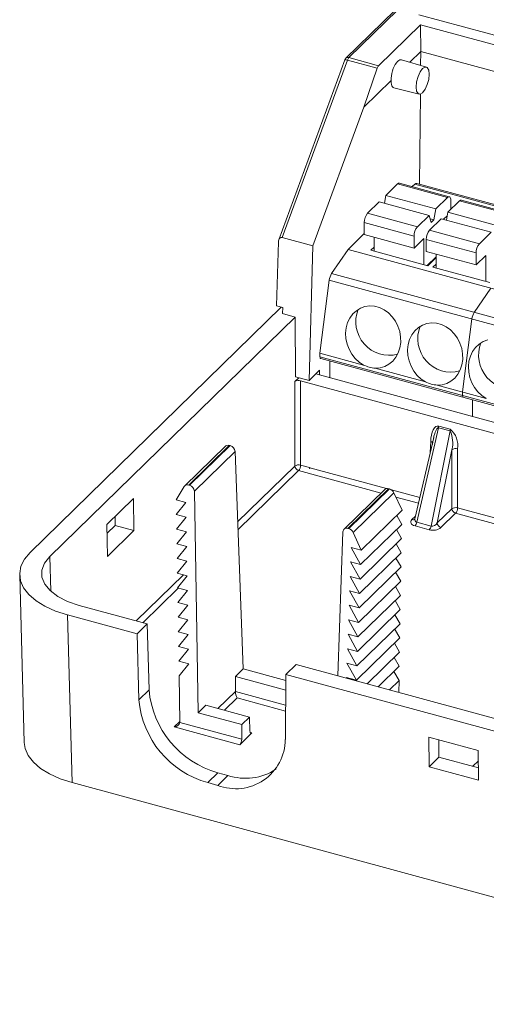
# Model space of a CAD drawing. Header units: millimetres. Extents: x -128 to 35, y 140 to 263.
# Tile 1 of 7: x -128 to -94, y 140 to 210. Entities that reach past the tile are written whole.
import ezdxf

# ---------------------------------------------------------------- set-up
doc = ezdxf.new("R2010")
doc.units = ezdxf.units.MM

msp = doc.modelspace()

# ---------------------------------------------------------------- linework, layer by layer
at = {"color": 7, "linetype": 'Continuous', "lineweight": 15}
for p, q in [((-97.229, 214.332), (-104.291, 207.44)), ((-97.02, 214.374), (-104.081, 207.482)), ((-99.108, 210.542), (-33.13, 192.611)), ((-98.976, 209.83), (-101.97, 206.908)), ((-43.19, 194.668), (-98.976, 209.83)), ((-98.96, 207.917), (-98.976, 209.83)), ((-98.96, 207.917), (-99.744, 207.153)), ((-98.969, 206.926), (-98.96, 207.917)), ((-98.96, 207.917), (-44.719, 193.176)), ((-104.363, 207.329), (-109.088, 194.504)), ((-104.18, 207.31), (-108.842, 194.659)), ((-102.067, 206.736), (-104.18, 207.31)), ((-104.081, 207.482), (-101.97, 206.908)), ((-98.56, 206.807), (-100.332, 207.325)), ((-102.067, 206.736), (-103.02, 203.955)), ((-101.077, 205.852), (-103.02, 203.955)), ((-100.875, 205.327), (-99.084, 204.877)), ((-99.042, 198.463), (-98.986, 204.881)), ((-103.02, 203.955), (-106.664, 194.067)), ((-101.453, 197.662), (-100.613, 198.482)), ((-100.613, 198.482), (-97.053, 197.514)), ((-96.922, 197.568), (-100.482, 198.536)), ((-99.563, 198.286), (-99.379, 198.466)), ((-99.379, 198.466), (-55.247, 186.471)), ((-55.115, 186.525), (-99.248, 198.519)), ((-102.76, 196.386), (-101.92, 197.206)), ((-101.92, 197.206), (-98.36, 196.239)), ((-101.453, 197.662), (-101.553, 197.106)), ((-97.893, 196.694), (-101.453, 197.662)), ((-97.893, 196.694), (-97.053, 197.514)), ((-97.031, 196.46), (-96.191, 197.28)), ((-96.82, 196.666), (-96.82, 197.313)), ((-96.191, 197.28), (-92.631, 196.312)), ((-92.5, 196.366), (-96.06, 197.334)), ((-98.033, 195.915), (-97.893, 196.694)), ((-99.2, 195.419), (-102.76, 196.386)), ((-99.2, 195.419), (-98.36, 196.239)), ((-98.36, 196.239), (-98.22, 195.732)), ((-98.338, 195.184), (-97.498, 196.004)), ((-98.29, 195.984), (-98.033, 195.915)), ((-98.22, 195.732), (-98.033, 195.915)), ((-97.498, 196.004), (-93.938, 195.037)), ((-97.33, 195.959), (-97.077, 196.206)), ((-97.031, 196.46), (-97.131, 195.905)), ((-93.471, 195.492), (-97.031, 196.46)), ((-102.993, 195.73), (-99.433, 194.762)), ((-102.993, 194.873), (-102.993, 195.73)), ((-94.778, 194.217), (-98.338, 195.184)), ((-106.664, 194.067), (-108.842, 194.659)), ((-104.14, 193.819), (-102.993, 194.938)), ((-102.993, 194.873), (-99.433, 193.905)), ((-102.293, 193.696), (-102.293, 194.683)), ((-99.433, 194.762), (-99.433, 193.905)), ((-98.733, 194.589), (-99.433, 193.905)), ((-98.733, 194.589), (-98.733, 192.729)), ((-98.571, 194.528), (-95.011, 193.561)), ((-98.571, 193.671), (-98.571, 194.528)), ((-94.778, 194.217), (-93.938, 195.037)), ((-109.114, 194.363), (-109.239, 189.785)), ((-106.926, 184.473), (-106.664, 194.067)), ((-105.316, 192.092), (-104.14, 193.819)), ((-60.007, 181.825), (-104.14, 193.819)), ((-102.293, 193.966), (-102.509, 193.755)), ((-102.509, 193.755), (-98.463, 192.655)), ((-98.571, 193.671), (-95.011, 192.703)), ((-97.871, 193.282), (-98.503, 192.666)), ((-98.463, 192.655), (-97.871, 193.233)), ((-97.871, 192.494), (-97.871, 193.481)), ((-95.011, 193.561), (-95.011, 192.703)), ((-94.311, 193.387), (-95.011, 192.703)), ((-94.311, 193.387), (-94.311, 191.527)), ((-97.871, 192.764), (-98.087, 192.553)), ((-98.087, 192.553), (-94.041, 191.453)), ((-106.146, 186.419), (-105.481, 191.628)), ((-105.481, 191.628), (-61.348, 179.634)), ((-61.183, 180.098), (-105.316, 192.092)), ((-95.145, 189.328), (-93.969, 191.055)), ((-108.904, 189.694), (-126.825, 172.203)), ((-108.805, 189.667), (-109.239, 189.785)), ((-108.805, 189.667), (-108.809, 189.235)), ((-107.925, 188.994), (-125.419, 171.92)), ((-108.809, 189.235), (-107.925, 188.994)), ((-107.889, 184.735), (-107.925, 188.994)), ((-95.31, 188.864), (-95.975, 183.655)), ((-103.039, 185.575), (-106.146, 186.419)), ((-106.146, 186.16), (-106.146, 186.419)), ((-62.014, 174.166), (-106.146, 186.16)), ((-106.095, 186.033), (-61.963, 174.039)), ((-105.446, 184.669), (-105.446, 185.857)), ((-98.617, 184.373), (-102.199, 185.346)), ((-107.93, 184.388), (-107.643, 184.668)), ((-106.926, 184.473), (-107.889, 184.735)), ((-106.18, 185.202), (-106.926, 184.473)), ((-51.834, 170.099), (-106.447, 184.941)), ((-106.189, 184.871), (-106.18, 185.202)), ((-107.936, 178.374), (-107.93, 184.388)), ((-107.524, 184.453), (-107.53, 178.434)), ((-51.85, 169.322), (-107.524, 184.453)), ((-94.284, 183.195), (-97.777, 184.145)), ((-95.975, 183.655), (-95.975, 183.396)), ((-95.275, 181.905), (-95.275, 183.093)), ((-97.694, 181.1), (-99.243, 174.371)), ((-96.871, 180.876), (-97.694, 181.1)), ((-97.68, 181.221), (-96.856, 180.997)), ((-98.038, 180.407), (-99.373, 174.611)), ((-98.228, 174.095), (-96.871, 180.876)), ((-112.891, 179.791), (-115.788, 176.964)), ((-112.613, 179.846), (-115.507, 177.022)), ((-115.45, 177.006), (-112.556, 179.831)), ((-112.556, 179.831), (-112.613, 179.846)), ((-112.199, 179.404), (-115.1, 176.573)), ((-112.199, 179.404), (-111.632, 163.91)), ((-96.736, 179.538), (-97.781, 174.316)), ((-96.74, 175.332), (-96.736, 179.538)), ((-96.331, 179.598), (-96.335, 175.392)), ((-106.886, 178.258), (-106.881, 178.262)), ((-106.885, 178.195), (-106.886, 178.258)), ((-106.881, 178.262), (-106.881, 178.258)), ((-106.885, 178.195), (-106.877, 178.193)), ((-115.825, 176.918), (-116.41, 175.966)), ((-115.507, 177.022), (-115.45, 177.006)), ((-115.1, 176.573), (-114.828, 160.791)), ((-101.532, 176.704), (-104.429, 173.876)), ((-101.254, 176.759), (-104.148, 173.934)), ((-104.091, 173.919), (-101.196, 176.744)), ((-100.879, 176.472), (-103.777, 173.643)), ((-101.196, 176.744), (-101.254, 176.759)), ((-100.879, 176.472), (-100.294, 175.228)), ((-119.454, 176.052), (-121.341, 174.21)), ((-119.412, 173.774), (-119.454, 176.052)), ((-116.41, 175.966), (-115.702, 175.773)), ((-115.702, 175.773), (-116.392, 174.92)), ((-120.763, 174.774), (-120.752, 174.145)), ((-116.392, 174.92), (-115.684, 174.728)), ((-100.294, 175.228), (-103.213, 172.379)), ((-100.677, 174.854), (-100.312, 174.216)), ((-97.781, 174.316), (-96.74, 175.332)), ((-96.475, 175.007), (-97.516, 173.991)), ((-121.341, 174.21), (-121.301, 171.93)), ((-120.752, 174.145), (-121.33, 173.58)), ((-119.412, 173.774), (-120.752, 174.145)), ((-115.684, 174.728), (-116.374, 173.874)), ((-100.312, 174.216), (-103.25, 171.349)), ((-98.353, 173.831), (-99.369, 174.107)), ((-99.243, 174.371), (-98.228, 174.095)), ((-121.301, 171.93), (-119.412, 173.774)), ((-116.374, 173.874), (-115.666, 173.682)), ((-115.666, 173.682), (-116.356, 172.829)), ((-104.505, 173.693), (-104.879, 163.426)), ((-104.148, 173.934), (-104.091, 173.919)), ((-103.777, 173.643), (-103.213, 172.379)), ((-100.695, 173.842), (-100.33, 173.205)), ((-116.356, 172.829), (-115.648, 172.636)), ((-115.648, 172.636), (-116.338, 171.783)), ((-100.33, 173.205), (-103.288, 170.318)), ((-100.713, 172.831), (-100.348, 172.193)), ((-103.213, 172.379), (-103.92, 172.571)), ((-103.92, 172.571), (-103.25, 171.349)), ((-100.348, 172.193), (-103.326, 169.287)), ((-116.338, 171.783), (-115.63, 171.591)), ((-115.63, 171.591), (-116.32, 170.737)), ((-103.25, 171.349), (-103.958, 171.541)), ((-103.958, 171.541), (-103.288, 170.318)), ((-100.731, 171.819), (-100.366, 171.182)), ((-127.561, 170.622), (-127.231, 158.675)), ((-116.32, 170.737), (-115.612, 170.545)), ((-115.612, 170.545), (-116.302, 169.692)), ((-100.366, 171.182), (-103.363, 168.257)), ((-100.749, 170.808), (-100.384, 170.17)), ((-103.288, 170.318), (-103.996, 170.51)), ((-103.996, 170.51), (-103.326, 169.287)), ((-100.384, 170.17), (-103.401, 167.226)), ((-116.302, 169.692), (-115.594, 169.499)), ((-115.594, 169.499), (-116.284, 168.646)), ((-103.326, 169.287), (-104.033, 169.48)), ((-104.033, 169.48), (-103.363, 168.257)), ((-100.402, 169.159), (-103.438, 166.196)), ((-100.767, 169.796), (-100.402, 169.159)), ((-118.466, 167.119), (-123.33, 168.441)), ((-116.284, 168.646), (-115.576, 168.454)), ((-115.576, 168.454), (-116.266, 167.6)), ((-103.363, 168.257), (-104.071, 168.449)), ((-104.071, 168.449), (-103.401, 167.226)), ((-100.785, 168.785), (-100.42, 168.147)), ((-124.16, 167.764), (-123.83, 155.816)), ((-119.189, 166.413), (-124.16, 167.764)), ((-100.42, 168.147), (-103.476, 165.165)), ((-100.803, 167.773), (-100.438, 167.136)), ((-118.466, 167.119), (-119.189, 166.413)), ((-118.466, 167.119), (-118.336, 162.428)), ((-116.266, 167.6), (-115.558, 167.408)), ((-115.558, 167.408), (-116.248, 166.554)), ((-103.401, 167.226), (-104.108, 167.418)), ((-104.108, 167.418), (-103.438, 166.196)), ((-100.438, 167.136), (-103.513, 164.134)), ((-119.189, 166.413), (-119.06, 161.722)), ((-116.248, 166.554), (-115.54, 166.362)), ((-115.54, 166.362), (-116.23, 165.509)), ((-103.438, 166.196), (-104.146, 166.388)), ((-104.146, 166.388), (-103.476, 165.165)), ((-100.821, 166.762), (-100.456, 166.124)), ((-100.456, 166.124), (-103.551, 163.104)), ((-100.839, 165.75), (-100.474, 165.113)), ((-116.23, 165.509), (-115.522, 165.316)), ((-115.522, 165.316), (-116.212, 164.463)), ((-103.476, 165.165), (-104.183, 165.357)), ((-104.183, 165.357), (-103.513, 164.134)), ((-100.474, 165.113), (-102.785, 162.857)), ((-116.212, 164.463), (-115.504, 164.271)), ((-115.504, 164.271), (-116.194, 163.417)), ((-108.576, 163.528), (-107.853, 164.234)), ((-83.972, 157.744), (-107.853, 164.234)), ((-103.513, 164.134), (-104.221, 164.327)), ((-104.221, 164.327), (-103.551, 163.104)), ((-100.857, 164.739), (-100.492, 164.101)), ((-112.18, 163.376), (-111.632, 163.91)), ((-108.58, 163.081), (-111.632, 163.91)), ((-108.616, 158.884), (-108.576, 163.528)), ((-84.696, 157.038), (-108.576, 163.528)), ((-100.492, 164.101), (-101.989, 162.641)), ((-100.875, 163.727), (-100.51, 163.09)), ((-116.194, 163.417), (-116.137, 160.113)), ((-112.18, 163.376), (-112.181, 162.304)), ((-112.18, 163.376), (-108.586, 162.399)), ((-103.551, 163.104), (-104.259, 163.296)), ((-104.259, 163.296), (-104.234, 163.251)), ((-100.51, 163.09), (-101.192, 162.424)), ((-100.51, 163.09), (-100.525, 162.243)), ((-119.06, 161.722), (-118.336, 162.428)), ((-112.181, 162.304), (-112.181, 162.297)), ((-114.828, 160.791), (-114.28, 161.326)), ((-114.828, 160.791), (-111.715, 159.945)), ((-111.167, 160.48), (-114.28, 161.326)), ((-116.137, 160.102), (-111.725, 158.902)), ((-111.167, 160.48), (-111.715, 159.945)), ((-111.137, 159.467), (-111.167, 160.48)), ((-111.865, 158.513), (-116.542, 159.784)), ((-110.997, 159.36), (-111.865, 158.513)), ((-111.725, 158.902), (-111.715, 159.945)), ((-98.385, 159.061), (-94.854, 158.102)), ((-98.365, 156.944), (-98.385, 159.061)), ((-97.665, 157.634), (-97.677, 158.869)), ((-94.854, 158.102), (-94.833, 155.984)), ((-97.665, 157.634), (-98.365, 156.944)), ((-94.841, 156.866), (-97.665, 157.634)), ((-94.846, 157.373), (-95.252, 156.978)), ((-113.429, 156.517), (-114.152, 155.811)), ((-112.713, 156.323), (-113.429, 156.517)), ((-94.833, 155.984), (-98.365, 156.944)), ((-123.83, 155.816), (-65.677, 140.011)), ((-113.436, 155.617), (-114.152, 155.811)), ((-113.436, 155.617), (-112.713, 156.323))]:
    msp.add_line(p, q, dxfattribs=at)
at = {"color": 8, "linetype": 'Continuous', "lineweight": 15}
for p, q in [((-98.28, 179.359), (-98.252, 180.12)), ((-112.016, 174.392), (-107.936, 178.374)), ((-107.53, 178.434), (-106.885, 178.259)), ((-106.881, 178.258), (-101.401, 176.768)), ((-107.67, 178.05), (-111.995, 173.828)), ((-101.79, 176.451), (-107.67, 178.05)), ((-101.049, 176.673), (-99.025, 176.123)), ((-99.116, 175.725), (-100.735, 176.165)), ((-99.585, 174.553), (-99.328, 174.804)), ((-88.062, 172.72), (-96.475, 175.007)), ((-96.335, 175.392), (-87.97, 173.118)), ((-125.419, 171.92), (-125.35, 169.452)), ((-119.249, 167.332), (-115.882, 170.618)), ((-116.248, 169.677), (-118.782, 167.205)), ((-113.422, 161.093), (-112.181, 162.304)), ((-112.181, 162.297), (-108.595, 161.322)), ((-112.056, 161.845), (-112.956, 160.966)), ((-108.599, 160.905), (-112.056, 161.845)), ((-116.542, 159.784), (-116.138, 160.179)), ((-111.127, 159.395), (-110.997, 159.36))]:
    msp.add_line(p, q, dxfattribs=at)
at = {"color": 7, "linetype": 'Continuous', "lineweight": 15, "flags": 128}
for points in [[(-100.332, 207.325), (-100.366, 207.331), (-100.443, 207.322), (-100.525, 207.283), (-100.61, 207.215), (-100.693, 207.119), (-100.774, 207), (-100.849, 206.86), (-100.916, 206.703), (-100.974, 206.535), (-101.02, 206.361), (-101.053, 206.185), (-101.072, 206.014), (-101.077, 205.852)], [(-98.825, 206.7), (-99.003, 206.46), (-99.155, 206.126), (-99.256, 205.75), (-99.291, 205.387), (-99.256, 205.094), (-99.155, 204.914), (-99.003, 204.876), (-98.825, 204.985), (-98.646, 205.225), (-98.495, 205.558), (-98.394, 205.935), (-98.358, 206.298), (-98.394, 206.591), (-98.495, 206.771), (-98.646, 206.809), (-98.825, 206.7)], [(-101.077, 205.852), (-101.072, 205.706), (-101.053, 205.578), (-101.02, 205.473), (-100.974, 205.394), (-100.916, 205.344), (-100.875, 205.327)], [(-97.053, 197.514), (-97.008, 197.55), (-96.964, 197.569), (-96.924, 197.568), (-96.888, 197.55), (-96.859, 197.513), (-96.838, 197.46), (-96.824, 197.393), (-96.82, 197.313)], [(-108.842, 194.659), (-108.893, 194.666), (-108.943, 194.658), (-108.989, 194.637), (-109.03, 194.602), (-109.064, 194.555), (-109.09, 194.498), (-109.107, 194.433), (-109.114, 194.363)], [(-102.199, 185.346), (-101.856, 185.372), (-101.528, 185.467), (-101.227, 185.627), (-100.96, 185.847), (-100.737, 186.122), (-100.565, 186.442), (-100.448, 186.796), (-100.391, 187.175), (-100.395, 187.566), (-100.461, 187.957), (-100.586, 188.336), (-100.766, 188.691), (-100.996, 189.01), (-101.268, 189.284), (-101.574, 189.504), (-101.904, 189.663), (-102.249, 189.757), (-102.596, 189.782), (-102.936, 189.737), (-103.257, 189.625), (-103.551, 189.447), (-103.806, 189.211), (-104.016, 188.924), (-104.174, 188.593), (-104.274, 188.231), (-104.315, 187.847), (-104.294, 187.455), (-104.212, 187.066), (-104.071, 186.693), (-103.877, 186.347), (-103.635, 186.039), (-103.353, 185.779), (-103.039, 185.575)], [(-97.777, 184.145), (-97.434, 184.17), (-97.106, 184.265), (-96.804, 184.425), (-96.538, 184.646), (-96.315, 184.92), (-96.142, 185.24), (-96.026, 185.595), (-95.969, 185.974), (-95.973, 186.365), (-96.039, 186.756), (-96.164, 187.134), (-96.344, 187.489), (-96.574, 187.808), (-96.846, 188.082), (-97.152, 188.302), (-97.482, 188.461), (-97.826, 188.555), (-98.174, 188.58), (-98.514, 188.535), (-98.835, 188.423), (-99.128, 188.246), (-99.384, 188.009), (-99.594, 187.722), (-99.752, 187.391), (-99.852, 187.029), (-99.893, 186.646), (-99.872, 186.253), (-99.79, 185.864), (-99.649, 185.491), (-99.455, 185.145), (-99.213, 184.837), (-98.931, 184.577), (-98.617, 184.373)], [(-94.18, 187.358), (-94.502, 187.245), (-94.795, 187.068), (-95.05, 186.832), (-95.26, 186.544), (-95.418, 186.214), (-95.519, 185.851), (-95.559, 185.468), (-95.538, 185.076), (-95.456, 184.687), (-95.316, 184.313), (-95.121, 183.967), (-94.879, 183.66), (-94.597, 183.399), (-94.284, 183.195)], [(-106.146, 186.16), (-106.144, 186.121), (-106.137, 186.087), (-106.126, 186.061), (-106.112, 186.042), (-106.095, 186.033)], [(-98.252, 180.12), (-98.233, 180.361), (-98.194, 180.586), (-98.138, 180.788), (-98.066, 180.958), (-97.98, 181.091), (-97.885, 181.181), (-97.784, 181.225), (-97.68, 181.221)], [(-99.585, 174.553), (-99.635, 174.491), (-99.664, 174.426), (-99.669, 174.361), (-99.65, 174.297), (-99.609, 174.238), (-99.547, 174.185), (-99.466, 174.141), (-99.369, 174.107)], [(-126.825, 172.203), (-127.221, 171.729), (-127.469, 171.23), (-127.561, 170.716), (-127.497, 170.202), (-127.278, 169.699), (-126.908, 169.22), (-126.397, 168.776), (-125.758, 168.38), (-125.006, 168.039), (-124.16, 167.764)], [(-123.33, 168.441), (-124.148, 168.719), (-124.845, 169.074), (-125.394, 169.492), (-125.774, 169.957), (-125.97, 170.452), (-125.975, 170.957), (-125.789, 171.452), (-125.419, 171.92)], [(-116.137, 160.113), (-116.137, 160.107), (-116.137, 160.102)], [(-110.997, 159.36), (-111.024, 159.338), (-111.049, 159.327), (-111.073, 159.326), (-111.094, 159.336), (-111.111, 159.356), (-111.124, 159.385), (-111.133, 159.422), (-111.137, 159.467)], [(-123.83, 155.816), (-124.676, 156.092), (-125.428, 156.432), (-126.067, 156.829), (-126.578, 157.272), (-126.947, 157.751), (-127.167, 158.254), (-127.231, 158.675)]]:
    msp.add_lwpolyline(points, dxfattribs=at)
at = {"color": 8, "linetype": 'Continuous', "lineweight": 15, "flags": 128}
msp.add_lwpolyline([(-97.962, 180.69), (-97.93, 180.782), (-97.87, 180.927), (-97.808, 181.031), (-97.749, 181.089), (-97.694, 181.1)], dxfattribs=at)
at = {"color": 7, "linetype": 'Continuous', "lineweight": 15}
for centre, radius, start, end in [((-104.081, 207.225), 0.3, 134.30503, 159.77278), ((-103.737, 207.17), 0.465, 137.73887, 162.39707), ((-101.634, 206.605), 0.452, 137.81395, 163.10857), ((-100.504, 198.402), 0.135, 80.73183, 143.96753), ((-99.27, 198.386), 0.135, 80.73183, 143.96753), ((-96.082, 197.2), 0.135, 80.73183, 143.96753), ((-101.971, 195.736), 1.022, 140.51294, 180.34344), ((-98.411, 194.769), 1.022, 140.51294, 180.34344), ((-97.549, 194.534), 1.022, 140.51294, 180.34344), ((-93.989, 193.567), 1.022, 140.51294, 180.34344), ((-104.373, 191.495), 1.116, 147.67725, 173.17913), ((-101.215, 188.65), 2.379, 158.1593, 284.82616), ((-94.202, 188.731), 1.116, 147.67725, 173.17913), ((-96.793, 187.448), 2.379, 158.1593, 284.82616), ((-92.459, 186.27), 2.379, 158.1593, 284.82616), ((-102.046, 187.568), 2.227, 243.51941, 266.07156), ((-107.662, 184.012), 0.462, 72.69731, 125.41205), ((-97.624, 186.367), 2.227, 243.51941, 266.07156), ((-95.85, 183.373), 0.128, 169.35156, 234.37442), ((-98.315, 181.237), 0.636, 347.56566, 358.51293), ((-93.582, 179.354), 4.579, 163.04232, 172.94827), ((-97.492, 181.013), 0.636, 347.56566, 358.51293), ((-98.616, 180.025), 1.942, 345.49581, 26.01231), ((-97.836, 179.831), 1.523, 351.20676, 49.96895), ((-112.705, 179.592), 0.27, 70.22143, 145.23552), ((-112.688, 179.358), 0.492, 5.42302, 74.35624), ((-96.469, 179.13), 0.488, 73.62813, 123.21288), ((-107.668, 177.966), 0.488, 73.62813, 123.21288), ((-107.571, 178.401), 0.365, 184.22192, 254.26625), ((-108.143, 178.439), 0.612, 320.48314, 359.54644), ((-106.607, 178.264), 0.28, 181.25403, 194.68024), ((-106.16, 178.272), 0.722, 181.14701, 186.30609), ((-115.598, 176.762), 0.275, 70.73564, 145.48726), ((-115.583, 176.54), 0.484, 3.85432, 74.10629), ((-101.344, 176.489), 0.285, 71.47435, 131.04985), ((-101.34, 176.255), 0.509, 25.18464, 73.64916), ((-96.473, 174.923), 0.488, 73.62813, 123.21288), ((-96.376, 175.359), 0.365, 184.22192, 254.26625), ((-96.947, 175.396), 0.612, 320.48314, 359.54644), ((-99.788, 174.467), 0.553, 319.30767, 350.00096), ((-98.772, 174.191), 0.553, 319.30767, 350.00096), ((-98.164, 174.528), 0.437, 261.56181, 330.97142), ((-97.417, 174.343), 0.365, 184.22192, 254.26625), ((-104.241, 173.687), 0.264, 69.33901, 178.70465), ((-104.231, 173.442), 0.497, 23.9073, 73.56256), ((-98.093, 174.739), 0.944, 253.99497, 307.65216), ((-111.619, 163.013), 6.743, 184.9722, 254.42993), ((-111.137, 162.343), 1.046, 182.50912, 208.43149), ((-112.36, 162.292), 6.724, 184.85858, 254.54355), ((-116.557, 160.221), 0.437, 271.97471, 344.12389), ((-112.151, 158.909), 3.534, 248.67692, 359.59303), ((-112.337, 158.903), 0.613, 320.49954, 359.94405), ((-111.456, 160.145), 4.024, 251.79752, 302.74397)]:
    msp.add_arc(centre, radius, start, end, dxfattribs=at)
at = {"color": 8, "linetype": 'Continuous', "lineweight": 15}
for centre, radius, start, end in [((-104.296, 207.079), 0.258, 63.40094, 105.01077), ((-104.149, 207.278), 0.215, 71.61535, 131.29468), ((-98.314, 179.849), 0.278, 45.86494, 76.96847), ((-99.517, 174.757), 0.214, 251.57544, 312.20844), ((-99.195, 174.552), 0.187, 161.64645, 254.93174)]:
    msp.add_arc(centre, radius, start, end, dxfattribs=at)
at = {"color": 7, "linetype": 'Continuous', "lineweight": 15}
msp.add_open_spline([(-99.376, 174.617), (-99.377, 174.609), (-99.378, 174.59), (-99.377, 174.593), (-99.377, 174.595)], degree=3, knots=[0, 0, 0, 0, 0.465744, 1, 1, 1, 1], dxfattribs=at)

doc.saveas('drawing.dxf')
